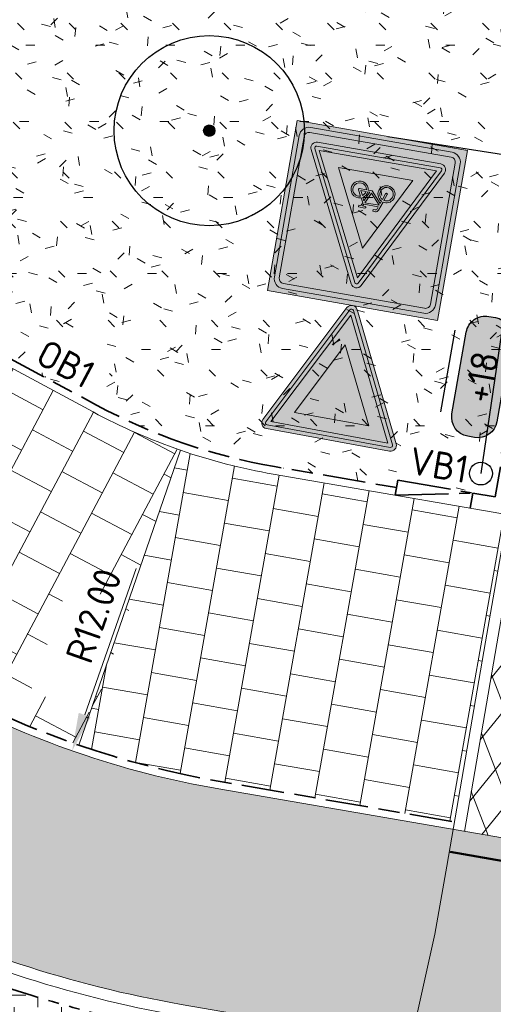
# Model space of a CAD drawing. Header units: metres. Extents: x 198714 to 199133, y 355604 to 356082.
# Tile 30 of 36: x 198752.42 to 198758.64, y 356028.32 to 356041.26. Entities that reach past the tile are written whole.
import ezdxf
from ezdxf.enums import TextEntityAlignment as Align

# ---------------------------------------------------------------- set-up
doc = ezdxf.new("R2010")
doc.units = ezdxf.units.M
for name, pattern in [('VH-OPSLUITBAND_100X200', [16, 8, -2, 4, -2]), ('VH-RWSBAND_110X220', [24, 10, -2, 2, -2, 2, -2, 2, -2]), ('VH-TROTTOIRBAND_180-200', [20, 10, -2, 2, -2, 2, -2])]:
    doc.linetypes.add(name, pattern=pattern)
for name, color, linetype, lineweight in [('N-WE-GR-BODEMBEDEKKER-A', 86, 'Continuous', 5), ('N-WE-GR-BOOM-S', 96, 'Continuous', 25), ('N-WE-GR-GRAS_BERM-A', 86, 'Continuous', 5), ('N-WE-VH-GOOT_TEGEL-G', 170, 'Continuous', 5), ('N-WE-VH-KANTOPSLUITING_OPSLUITBAND_100X200-G', 5, 'VH-OPSLUITBAND_100X200', 35), ('N-WE-VH-KANTOPSLUITING_TEKST-T', 7, 'VH-OPSLUITBAND_100X200', 35), ('N-WE-VH-KANTOPSLUITING_TROTTOIRBAND_180 200-G', 6, 'VH-TROTTOIRBAND_180-200', 35), ('N-WE-VH-KANTOPSLUITING_TROTTOIRBAND_RWS_110 220-G', 6, 'VH-RWSBAND_110X220', 35), ('N-WE-VH-KANTVERHARDING-G', 1, 'Continuous', 5), ('N-WE-VH-VERHARDING_ASFALT_DEKLAAG-A', 251, 'Continuous', 5), ('N-WE-VH-VERHARDING_TEGEL-A', 252, 'Continuous', 5), ('N-WE-VW-MARKERING_DWARS_OVERSTEEK_BLOKSTREEP50-G', 7, 'VW-BLOK50-N', 50), ('X-XX-AL-AANPIJLING-M', 7, 'Continuous', 18), ('X-XX-AL-HOOGTELABEL-S', 7, 'Continuous', 25)]:
    doc.layers.add(name, color=color, linetype=linetype, lineweight=lineweight)
doc.layers.add('N-WE-IE-MEUBILAIR_WEGMEUBILAIR_VERKEERSBORD-S', color=7, linetype='Continuous')
doc.layers.add('X-XX-WIPEOUT', color=7, linetype='Continuous')
doc.layers.add('N-WE-VH-VERHARDING_ASFALT_COATING_ROOD-G', color=7, linetype='Continuous', lineweight=5, true_color=0xffa8a8)
doc.layers.add('N-WE-VH-VERHARDING_ASFALT_DEKLAAG-G_ROOD', color=7, linetype='Continuous', lineweight=5, true_color=0xbf4040)
doc.layers.add('X-XX-HULPLIJNEN', color=4, linetype='Continuous', plot=False)
doc.styles.add('NLCS-ISO', font='NLCS-ISO.ttf')
doc.styles.add('NLCS-ISO-M200-T18', font='NLCS-ISO.ttf', dxfattribs={"height": 0.36})
doc.linetypes.add('VW-BLOK50-N', pattern='A,0,-0.5,[148,NLCS.SHX,S=1,R=0,X=-0.5,Y=0],-0.5', length=1)
doc.dimstyles.new('NLCS-M200-T18-PIJL-A', dxfattribs={"dimtxt": 0.36, "dimasz": 0.27, "dimexe": 0.4, "dimexo": 0.4, "dimgap": 0.14, "dimtad": 1, "dimlfac": -1, "dimzin": 0, "dimdsep": 46, "dimtxsty": 'NLCS-ISO-M200-T18', "dimcen": 0.5, "dimdle": 2, "dimclrd": 256, "dimclre": 256, "dimclrt": 256, "dimazin": 0, "dimtfac": 1, "dimtofl": 0, "dimtmove": 0, "dimatfit": 3, "dimfxl": 1, "dimtfillclr": 256, "dimtolj": 1, "dimtzin": 0, "dimlwd": 18, "dimlwe": 18, "dimarcsym": 0})

# ---------------------------------------------------------------- blocks, each defined once
blk = doc.blocks.new('SVW-VERKEERSTEKEN_BORD_J24F-SO')
at = {"true_color": 0xc8e164}
h = blk.add_hatch(color=53, dxfattribs=at)
h.dxf.hatch_style = 1
h.paths.add_polyline_path([(-3.241273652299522, 3.2406403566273), (3.241273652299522, 3.2406403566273), (3.241273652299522, -3.2406403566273), (-3.241273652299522, -3.2406403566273)])
edge = h.paths.add_edge_path(flags=16)
edge.add_line((-2.686429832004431, 3.067580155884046), (2.697858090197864, 3.067580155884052))
edge.add_arc((2.697858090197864, 2.689580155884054), 0.3779999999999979, -3.979039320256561e-13, 89.99999999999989, ccw=False)
edge.add_line((3.075858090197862, 2.689580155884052), (3.075858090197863, -2.6934102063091))
edge.add_arc((2.697858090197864, -2.693410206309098), 0.3779999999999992, 269.9999999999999, 359.99999999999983, ccw=False)
edge.add_line((2.697858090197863, -3.071410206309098), (-2.686429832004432, -3.071410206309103))
edge.add_arc((-2.686429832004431, -2.693410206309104), 0.3779999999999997, 180, 269.9999999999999, ccw=False)
edge.add_line((-3.064429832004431, -2.693410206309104), (-3.064429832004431, 2.689580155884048))
edge.add_arc((-2.686429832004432, 2.689580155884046), 0.3779999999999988, 89.99999999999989, 179.9999999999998, ccw=False)
h = blk.add_hatch(color=7)
h.dxf.hatch_style = 1
edge = h.paths.add_edge_path()
edge.add_line((-2.686429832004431, 3.067580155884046), (2.697858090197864, 3.067580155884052))
edge.add_arc((2.697858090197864, 2.689580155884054), 0.3779999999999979, -3.979039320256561e-13, 89.99999999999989, ccw=False)
edge.add_line((3.075858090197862, 2.689580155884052), (3.075858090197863, -2.6934102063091))
edge.add_arc((2.697858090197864, -2.693410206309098), 0.3779999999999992, 269.9999999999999, 359.99999999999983, ccw=False)
edge.add_line((2.697858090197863, -3.071410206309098), (-2.686429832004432, -3.071410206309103))
edge.add_arc((-2.686429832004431, -2.693410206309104), 0.3779999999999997, 180, 269.9999999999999, ccw=False)
edge.add_line((-3.064429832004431, -2.693410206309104), (-3.064429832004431, 2.689580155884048))
edge.add_arc((-2.686429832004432, 2.689580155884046), 0.3779999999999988, 89.99999999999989, 179.9999999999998, ccw=False)
edge = h.paths.add_edge_path(flags=16)
edge.add_line((-2.686429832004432, 2.878580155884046), (2.697858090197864, 2.878580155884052))
edge.add_arc((2.697858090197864, 2.689580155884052), 0.1890000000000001, -2.2737367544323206e-13, 90, ccw=False)
edge.add_line((2.886858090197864, 2.689580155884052), (2.886858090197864, -2.6934102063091))
edge.add_arc((2.697858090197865, -2.693410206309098), 0.1889999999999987, 269.9999999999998, 359.9999999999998, ccw=False)
edge.add_line((2.697858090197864, -2.882410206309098), (-2.686429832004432, -2.882410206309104))
edge.add_arc((-2.686429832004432, -2.693410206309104), 0.1889999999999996, 179.9999999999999, 269.9999999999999, ccw=False)
edge.add_line((-2.875429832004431, -2.693410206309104), (-2.875429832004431, 2.689580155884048))
edge.add_arc((-2.686429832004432, 2.689580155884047), 0.1889999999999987, 89.99999999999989, 179.9999999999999, ccw=False)
h = blk.add_hatch(color=53, dxfattribs=at)
h.dxf.hatch_style = 1
edge = h.paths.add_edge_path()
edge.add_line((-2.686429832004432, 2.878580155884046), (2.697858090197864, 2.878580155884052))
edge.add_arc((2.697858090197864, 2.689580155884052), 0.1890000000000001, -2.2737367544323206e-13, 90, ccw=False)
edge.add_line((2.886858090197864, 2.689580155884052), (2.886858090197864, -2.6934102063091))
edge.add_arc((2.697858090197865, -2.693410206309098), 0.1889999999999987, 269.9999999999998, 359.9999999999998, ccw=False)
edge.add_line((2.697858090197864, -2.882410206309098), (-2.686429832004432, -2.882410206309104))
edge.add_arc((-2.686429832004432, -2.693410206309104), 0.1889999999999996, 179.9999999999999, 269.9999999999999, ccw=False)
edge.add_line((-2.875429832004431, -2.693410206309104), (-2.875429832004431, 2.689580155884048))
edge.add_arc((-2.686429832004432, 2.689580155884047), 0.1889999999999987, 89.99999999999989, 179.9999999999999, ccw=False)
h = blk.add_hatch(color=22)
h.dxf.hatch_style = 1
edge = h.paths.add_edge_path()
edge.add_line((2.543700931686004, -2.253906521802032), (0.1931962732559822, 2.447102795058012))
edge.add_arc((-2.359223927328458e-16, 2.350504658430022), 0.2160000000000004, 26.56505117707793, 153.4349488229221)
edge.add_line((-0.1931962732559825, 2.447102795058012), (-2.543700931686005, -2.253906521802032))
edge.add_arc((-2.350504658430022, -2.350504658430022), 0.2160000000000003, 153.4349488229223, 270.0000000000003)
edge.add_line((-2.350504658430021, -2.566504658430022), (2.350504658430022, -2.566504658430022))
edge.add_arc((2.350504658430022, -2.350504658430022), 0.2160000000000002, 270.0000000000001, 386.5650511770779)
edge = h.paths.add_edge_path(flags=16)
edge.add_line((2.414903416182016, -2.318305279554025), (0.06439875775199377, 2.382704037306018))
edge.add_arc((-4.093947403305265e-16, 2.350504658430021), 0.07200000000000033, 26.56505117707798, 153.434948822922)
edge.add_line((-0.06439875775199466, 2.382704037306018), (-2.414903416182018, -2.318305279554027))
edge.add_arc((-2.350504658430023, -2.350504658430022), 0.07199999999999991, 153.4349488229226, 270.0000000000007)
edge.add_line((-2.350504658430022, -2.422504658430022), (2.350504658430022, -2.422504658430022))
edge.add_arc((2.350504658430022, -2.350504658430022), 0.07200000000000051, 270, 386.5650511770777)
h = blk.add_hatch(color=7)
h.dxf.hatch_style = 1
h.paths.add_polyline_path([(2.23400621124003, -2.278504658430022), (-4.096722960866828e-16, 2.189507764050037), (-2.234006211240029, -2.27850465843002)], flags=16)
edge = h.paths.add_edge_path()
edge.add_line((2.414903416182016, -2.318305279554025), (0.06439875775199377, 2.382704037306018))
edge.add_arc((-4.093947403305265e-16, 2.350504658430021), 0.07200000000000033, 26.56505117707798, 153.434948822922)
edge.add_line((-0.06439875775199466, 2.382704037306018), (-2.414903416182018, -2.318305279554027))
edge.add_arc((-2.350504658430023, -2.350504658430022), 0.07199999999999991, 153.4349488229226, 270.0000000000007)
edge.add_line((-2.350504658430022, -2.422504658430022), (2.350504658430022, -2.422504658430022))
edge.add_arc((2.350504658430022, -2.350504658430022), 0.07200000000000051, 270, 386.5650511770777)
h = blk.add_hatch(color=22)
h.dxf.hatch_style = 1
h.paths.add_polyline_path([(1.418517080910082, -1.774504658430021), (-4.096722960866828e-16, 1.062529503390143), (-1.418517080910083, -1.774504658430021)], flags=16)
h.paths.add_polyline_path([(2.23400621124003, -2.278504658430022), (-4.096722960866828e-16, 2.189507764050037), (-2.234006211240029, -2.27850465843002)])
h = blk.add_hatch(color=7)
h.dxf.hatch_style = 1
h.paths.add_polyline_path([(1.418517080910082, -1.774504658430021), (-4.096722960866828e-16, 1.062529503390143), (-1.418517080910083, -1.774504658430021)])
h = blk.add_hatch(color=250)
h.dxf.hatch_style = 1
h.paths.add_polyline_path([(0.2893771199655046, -0.6226441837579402), (0.3419130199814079, -0.5056191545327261), (0.4207265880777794, -0.5056191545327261), (0.4207265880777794, -0.4387393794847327), (0.1747427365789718, -0.4387393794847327, 1), (0.1747427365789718, -0.5056191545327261), (0.2702713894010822, -0.5056191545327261), (0.2392124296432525, -0.5724989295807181), (-0.3148731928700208, -0.5724989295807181), (-0.2766390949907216, -0.4706356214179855, -0.3458606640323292), (-0.2241161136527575, -0.4387393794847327), (-0.1405212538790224, -0.4387393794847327), (-0.1405212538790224, -0.3718790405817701), (-0.2360354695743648, -0.3719785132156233, 0.3343475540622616), (-0.3435317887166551, -0.4530832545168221), (-0.4581661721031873, -0.7802713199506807, 0.7942654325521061), (-0.7382695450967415, -1.340652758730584, 0.4733002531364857), (-0.252781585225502, -1.246140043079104, 0.427470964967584), (-0.3960774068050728, -0.804158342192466), (-0.3626375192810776, -0.7062390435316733), (0.0170961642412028, -1.126584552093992), (0.1699614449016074, -1.126584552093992, 0.5293484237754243), (0.6427014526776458, -1.37505239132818, 0.4761740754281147), (0.737170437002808, -0.8895933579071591, 0.3180092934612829), (0.37773383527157, -0.7945957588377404)])
h.paths.add_polyline_path([(-0.3339789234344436, -0.6369686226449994), (0.208172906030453, -0.6369686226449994), (0.02665874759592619, -1.038208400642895)], flags=16)
h.paths.add_polyline_path([(-0.4199547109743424, -0.8686474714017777, -0.5422541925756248), (-0.3735199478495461, -1.288651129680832, -0.6326380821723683), (-0.7877546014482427, -1.093134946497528, -0.479902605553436), (-0.4820531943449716, -0.8471510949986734), (-0.5656480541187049, -1.083591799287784, 1.053204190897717), (-0.5011589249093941, -1.102697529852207)], flags=16)
h.paths.add_polyline_path([(0.2535563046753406, -0.6990671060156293), (0.3180259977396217, -0.8232640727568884, 0.2341669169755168), (0.1699614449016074, -1.059704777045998), (0.08875723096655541, -1.059704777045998)], flags=16)
h.paths.add_polyline_path([(0.3490849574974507, -0.8853625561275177), (0.4398323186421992, -1.059704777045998), (0.2392124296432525, -1.059704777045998, -0.2160576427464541)], flags=16)
h.paths.add_polyline_path([(0.2392124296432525, -1.126584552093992), (0.4947588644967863, -1.126584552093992, 0.566150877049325), (0.5234271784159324, -1.078810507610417), (0.4087927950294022, -0.8543035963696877, -0.5642606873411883), (0.7401636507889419, -1.131753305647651, -0.3964878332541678), (0.4663159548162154, -1.345223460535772, -0.3501344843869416)], flags=16)
at = {"color": 251, "lineweight": 0}
blk.add_lwpolyline([(-3.241273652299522, 3.2406403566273), (3.241273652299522, 3.2406403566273), (3.241273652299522, -3.2406403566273), (-3.241273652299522, -3.2406403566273)], close=True, dxfattribs=at)
at = {"color": 7, "lineweight": 0}
for points in [[(-2.686429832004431, 3.067580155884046), (2.697858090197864, 3.067580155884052, -0.4142135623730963), (3.075858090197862, 2.689580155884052), (3.075858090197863, -2.693410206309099, -0.4142135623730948), (2.697858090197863, -3.071410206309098), (-2.686429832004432, -3.071410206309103, -0.4142135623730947), (-3.064429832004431, -2.693410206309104), (-3.064429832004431, 2.689580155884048, -0.4142135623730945)], [(-2.686429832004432, 2.878580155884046), (2.697858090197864, 2.878580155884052, -0.4142135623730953), (2.886858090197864, 2.689580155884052), (2.886858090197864, -2.693410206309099, -0.4142135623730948), (2.697858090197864, -2.882410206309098), (-2.686429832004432, -2.882410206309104, -0.4142135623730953), (-2.875429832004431, -2.693410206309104), (-2.875429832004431, 2.689580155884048, -0.4142135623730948)], [(2.414903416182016, -2.318305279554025), (0.06439875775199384, 2.382704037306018, 0.6180339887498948), (-0.06439875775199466, 2.382704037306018), (-2.414903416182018, -2.318305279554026, 0.5575365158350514), (-2.350504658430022, -2.422504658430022), (2.350504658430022, -2.422504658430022, 0.5575365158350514)]]:
    blk.add_lwpolyline(points, format="xyb", close=True, dxfattribs=at)
at = {"color": 22, "lineweight": 0}
blk.add_lwpolyline([(2.543700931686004, -2.253906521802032), (0.193196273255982, 2.447102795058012, 0.6180339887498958), (-0.1931962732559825, 2.447102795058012), (-2.543700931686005, -2.253906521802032, 0.5575365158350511), (-2.350504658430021, -2.566504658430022), (2.350504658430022, -2.566504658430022, 0.5575365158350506)], format="xyb", close=True, dxfattribs=at)
at = {"color": 7, "lineweight": 0}
for points in [[(2.23400621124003, -2.278504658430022), (-4.096722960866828e-16, 2.189507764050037), (-2.234006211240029, -2.27850465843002)], [(1.418517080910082, -1.774504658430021), (-4.096722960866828e-16, 1.062529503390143), (-1.418517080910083, -1.774504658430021)]]:
    blk.add_lwpolyline(points, close=True, dxfattribs=at)
at = {"color": 250, "lineweight": 0}
for points in [[(0.2893771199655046, -0.6226441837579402), (0.3419130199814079, -0.5056191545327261), (0.4207265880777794, -0.5056191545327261), (0.4207265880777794, -0.4387393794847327), (0.1747427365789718, -0.4387393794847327, 0.9999999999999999), (0.1747427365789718, -0.5056191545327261), (0.2702713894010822, -0.5056191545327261), (0.2392124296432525, -0.5724989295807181), (-0.3148731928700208, -0.5724989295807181), (-0.2766390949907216, -0.4706356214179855, -0.3458606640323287), (-0.2241161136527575, -0.4387393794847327), (-0.1405212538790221, -0.4387393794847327), (-0.1405212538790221, -0.3718790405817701), (-0.2360354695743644, -0.3719785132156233, 0.3343475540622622), (-0.3435317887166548, -0.4530832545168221), (-0.4581661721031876, -0.7802713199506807, 0.7942654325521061), (-0.7382695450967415, -1.340652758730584, 0.4733002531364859), (-0.252781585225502, -1.246140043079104, 0.4274709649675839), (-0.3960774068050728, -0.804158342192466), (-0.3626375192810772, -0.7062390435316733), (0.0170961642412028, -1.126584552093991), (0.1699614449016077, -1.126584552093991, 0.5293484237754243), (0.6427014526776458, -1.37505239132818, 0.4761740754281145), (0.7371704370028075, -0.8895933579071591, 0.3180092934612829), (0.3777338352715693, -0.7945957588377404)], [(0.2535563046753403, -0.6990671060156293), (0.08875723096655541, -1.059704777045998), (0.1699614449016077, -1.059704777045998, -0.2341669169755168), (0.3180259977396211, -0.8232640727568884)], [(-0.4199547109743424, -0.8686474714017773, -0.5422541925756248), (-0.3735199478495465, -1.288651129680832, -0.6326380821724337), (-0.7877546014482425, -1.09313494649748, -0.479902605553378), (-0.4820531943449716, -0.8471510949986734), (-0.5656480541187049, -1.083591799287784, 1.053204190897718), (-0.5011589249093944, -1.102697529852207)], [(0.4087927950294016, -0.8543035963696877, -0.5642606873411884), (0.7401636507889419, -1.131753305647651, -0.3964878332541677), (0.4663159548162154, -1.345223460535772, -0.3501344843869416), (0.2392124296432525, -1.126584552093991), (0.4947588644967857, -1.126584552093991, 0.5661508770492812), (0.5234271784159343, -1.078810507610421)], [(0.4398323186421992, -1.059704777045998), (0.3490849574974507, -0.8853625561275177, 0.2160576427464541), (0.2392124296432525, -1.059704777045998)]]:
    blk.add_lwpolyline(points, format="xyb", close=True, dxfattribs=at)
blk.add_lwpolyline([(0.2081729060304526, -0.6369686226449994), (-0.3339789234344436, -0.6369686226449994), (0.02665874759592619, -1.038208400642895)], close=True, dxfattribs=at)
blk = doc.blocks.new('SVW-VERKEERSTEKEN_BORD_B06-SO')
h = blk.add_hatch(color=22)
h.dxf.hatch_style = 1
h.paths.add_polyline_path([(-2.350504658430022, 2.566504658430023, 0.5575365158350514), (-2.543700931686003, 2.253906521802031), (-0.193196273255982, -2.447102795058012, 0.6180339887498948), (0.1931962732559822, -2.447102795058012), (2.543700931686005, 2.25390652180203, 0.5575365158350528), (2.350504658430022, 2.566504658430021)])
h.paths.add_polyline_path([(2.350504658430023, 2.422504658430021, -0.5575365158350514), (2.414903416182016, 2.318305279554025), (0.06439875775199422, -2.382704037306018, -0.6180339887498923), (-0.06439875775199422, -2.382704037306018), (-2.414903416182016, 2.318305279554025, -0.5575365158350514), (-2.350504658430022, 2.422504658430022)], flags=16)
h.paths.add_polyline_path([(2.234006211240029, 2.27850465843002), (2.220446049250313e-16, -2.189507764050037), (-2.234006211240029, 2.278504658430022)], flags=0)
h.paths.add_polyline_path([(-1.418517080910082, 1.774504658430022), (1.418517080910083, 1.774504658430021), (2.220446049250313e-16, -1.062529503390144)], flags=0)
h = blk.add_hatch(color=7)
h.dxf.hatch_style = 1
h.paths.add_polyline_path([(-2.350504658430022, 2.422504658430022, 0.5575365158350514), (-2.414903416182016, 2.318305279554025), (-0.064398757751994, -2.382704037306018, 0.6180339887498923), (0.06439875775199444, -2.382704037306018), (2.414903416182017, 2.318305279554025, 0.5575365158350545), (2.350504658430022, 2.422504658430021)])
h.paths.add_polyline_path([(2.23400621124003, 2.27850465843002), (2.220446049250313e-16, -2.189507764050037), (-2.234006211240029, 2.278504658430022)], flags=16)
h.paths.add_polyline_path([(-1.418517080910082, 1.774504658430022), (1.418517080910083, 1.774504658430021), (-4.440892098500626e-16, -1.062529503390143)], flags=0)
h = blk.add_hatch(color=22)
h.dxf.hatch_style = 1
h.paths.add_polyline_path([(-2.234006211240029, 2.278504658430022), (-5.551115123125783e-17, -2.189507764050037), (2.23400621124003, 2.27850465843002)])
h.paths.add_polyline_path([(1.418517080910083, 1.774504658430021), (3.33066907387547e-16, -1.062529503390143), (-1.418517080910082, 1.774504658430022)], flags=16)
h = blk.add_hatch(color=7)
h.dxf.hatch_style = 1
h.paths.add_polyline_path([(-1.418517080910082, 1.774504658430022), (2.220446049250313e-16, -1.062529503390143), (1.418517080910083, 1.774504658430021)])
at = {"color": 22, "lineweight": 0}
blk.add_lwpolyline([(-2.543700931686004, 2.253906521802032), (-0.1931962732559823, -2.447102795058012, 0.6180339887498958), (0.1931962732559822, -2.447102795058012), (2.543700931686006, 2.253906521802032, 0.5575365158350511), (2.350504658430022, 2.566504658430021), (-2.350504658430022, 2.566504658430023, 0.5575365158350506)], format="xyb", close=True, dxfattribs=at)
at = {"color": 7, "lineweight": 0}
blk.add_lwpolyline([(-2.414903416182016, 2.318305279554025), (-0.06439875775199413, -2.382704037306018, 0.6180339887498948), (0.06439875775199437, -2.382704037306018), (2.414903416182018, 2.318305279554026, 0.5575365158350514), (2.350504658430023, 2.422504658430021), (-2.350504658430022, 2.422504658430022, 0.5575365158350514)], format="xyb", close=True, dxfattribs=at)
for points in [[(-2.234006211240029, 2.278504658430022), (1.415349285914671e-16, -2.189507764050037), (2.23400621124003, 2.27850465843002)], [(-1.418517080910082, 1.774504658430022), (2.795499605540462e-16, -1.062529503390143), (1.418517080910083, 1.774504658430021)]]:
    blk.add_lwpolyline(points, close=True, dxfattribs=at)
blk = doc.blocks.new('TEKST VB')
at = {"layer": 'N-WE-VH-KANTOPSLUITING_TEKST-T', "style": 'NLCS-ISO'}
blk.add_attdef('TEKST_VERLOOPBANDEN', text='', height=0.36, rotation=0.340705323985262, dxfattribs=at).set_placement((0, 0), align=Align.BOTTOM_CENTER)
blk = doc.blocks.new('*D98')
at = {"layer": 'Defpoints', "color": 0, "ltscale": 0.2, "transparency": 16777216}
for p in [(198757.0776090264, 356042.9751956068), (198753.107256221, 356031.6510489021)]:
    blk.add_point(p, dxfattribs=at)
at = {"layer": 'X-XX-AL-AANPIJLING-M', "lineweight": 18, "ltscale": 0.2, "transparency": 16777216}
blk.add_line((198753.9476475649, 356034.047993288), (198753.2726875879, 356032.1228883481), dxfattribs=at)
at = {"layer": 'X-XX-AL-AANPIJLING-M', "ltscale": 0.2, "transparency": 16777216}
blk.add_solid([(198753.1940476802, 356032.1504602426), (198753.3513274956, 356032.0953164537), (198753.107256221, 356031.6510489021)], dxfattribs=at)
at = {"layer": 'X-XX-AL-AANPIJLING-M', "ltscale": 0.2, "transparency": 16777216, "insert": (198753.3909060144, 356033.4272366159), "char_height": 0.36, "attachment_point": 5, "rotation": 70.67885172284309, "style": 'NLCS-ISO-M200-T18'}
blk.add_mtext('\\A1;R12.00', dxfattribs=at)
blk = doc.blocks.new('TEKST TB')
at = {"style": 'NLCS-ISO'}
blk.add_attdef('TEKST_TROTTOIRBANDEN', text='', height=0.36, rotation=0.340705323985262, dxfattribs=at).set_placement((0, 0), align=Align.BOTTOM_CENTER)
blk = doc.blocks.new('SAL-HOOGTE-WEGPEIL-200-SO')
at = {"layer": 'X-XX-WIPEOUT', "true_color": 0xffffff}
h = blk.add_hatch(color=7, dxfattribs=at)
h.dxf.hatch_style = 1
h.paths.add_polyline_path([(0.5450000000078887, 0.3024999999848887), (-0.5450000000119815, 0.3024999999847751, 0.4142135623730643), (-0.8000000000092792, 0.0474999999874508), (-0.8000000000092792, -0.04250000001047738, 0.4142135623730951), (-0.5450000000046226, -0.297500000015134), (0.544999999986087, -0.297500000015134, 0.4142135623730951), (0.7999999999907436, -0.04250000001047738), (0.7999999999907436, 0.04750000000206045, 0.4142135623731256)])
blk.add_lwpolyline([(-0.8000000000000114, 0.04749999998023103, -0.414213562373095), (-0.5450000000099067, 0.3024999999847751), (0.5450000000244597, 0.3024999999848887, -0.414213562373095), (0.8000000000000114, 0.04749999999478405), (0.8000000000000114, -0.04250000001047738, -0.414213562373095), (0.5449999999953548, -0.297500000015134), (-0.5449999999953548, -0.297500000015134, -0.414213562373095), (-0.8000000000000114, -0.04250000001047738), (-0.8000000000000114, 0.04749999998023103)], format="xyb")
at = {"layer": 'X-XX-HULPLIJNEN'}
for p, q in [((-0.5450000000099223, 0.4524999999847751), (0.545000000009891, 0.4524999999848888)), ((0.5449999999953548, -0.447500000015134), (-0.5449999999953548, -0.447500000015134))]:
    blk.add_line(p, q, dxfattribs=at)
at = {"style": 'NLCS-ISO'}
blk.add_attdef('HOOGTE', text='', height=0.36, dxfattribs=at).set_placement((0, 0.002499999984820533), align=Align.MIDDLE_CENTER)
blk = doc.blocks.new('BOOM_NIEUW')
at = {"layer": 'N-WE-GR-BOOM-S', "ltscale": 0.1}
h = blk.add_hatch(color=256, dxfattribs=at)
edge = h.paths.add_edge_path()
edge.add_arc((0, 0), 0.15, 0, 360)
at = {"layer": 'N-WE-GR-BOOM-S'}
for centre, radius in [((-7.361222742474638e-12, 5.115907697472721e-12), 2.5), ((0, 0), 0.04499999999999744)]:
    blk.add_circle(centre, radius, dxfattribs=at)
at = {"layer": 'N-WE-GR-BOOM-S', "ltscale": 0.1}
blk.add_circle((0, 0), 0.15, dxfattribs=at)

msp = doc.modelspace()

# ---------------------------------------------------------------- hatches: boundary and pattern name
at = {"layer": 'N-WE-GR-BODEMBEDEKKER-A'}
h = msp.add_hatch(dxfattribs=at)
h.set_pattern_fill('AVH-GRAS_GESTABILISEERD', color=256, scale=5, pattern_type=2)
h.set_pattern_definition([(0, (0, 0), (0.3125, 0.3125), [0.3125, -0.3125]), (90, (0.15625, 0.15625), (-0.3124999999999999, 0.3125), [0.3125, -0.3125])])
h.paths.add_polyline_path([(198756.5899702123, 356025.4222802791), (198756.5150994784, 356025.4469770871), (198756.5855822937, 356025.6606524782), (198756.3481651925, 356025.7389667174), (198756.4913797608, 356026.7910157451, -0.3751186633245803), (198756.448124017, 356026.8405588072, -1), (198756.548124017, 356026.8405588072, -0.4544199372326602), (198756.4913797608, 356026.7910157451), (198756.3481651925, 356025.7389667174), (198756.5855822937, 356025.6606524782), (198756.656065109, 356025.8743278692), (198756.7320385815, 356025.8492673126), (198757.1733590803, 356027.1871725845, 0.4581084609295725), (198756.9551296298, 356027.550795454), (198754.4946043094, 356027.975976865, -0.06284975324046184), (198750.8431168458, 356029.0909544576), (198750.092, 356028.302), (198749.444, 356027.197), (198749.071, 356026.07), (198748.414, 356023.493), (198747.939, 356022.335), (198747.325, 356021.177), (198746.47, 356020.208), (198745.402, 356019.784), (198744.03, 356019.865), (198742.4012640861, 356020.2600325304), (198741.4744157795, 356014.9460773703, 0.4426395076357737), (198741.7295094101, 356014.6193259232), (198742.9867504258, 356014.5254813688), (198744.7787288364, 356014.6306605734), (198746.6968536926, 356015.0345280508), (198748.5235569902, 356015.7486834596), (198749.4860432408, 356016.2778552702), (198750.4029770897, 356016.8992890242), (198751.2570788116, 356017.6041683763), (198752.0390489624, 356018.3822090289), (198753.4723265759, 356020.0803206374), (198754.7683231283, 356021.8849983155), (198755.7781066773, 356023.6098391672)])
h.paths.add_polyline_path([(198752.4938796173, 356021.4395778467), (198753.7352613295, 356020.576377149), (198754.2285188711, 356021.2857381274), (198752.9871371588, 356022.1489388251)], flags=24)
h.paths.add_polyline_path([(198746.5556793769, 356016.7263614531), (198746.8971431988, 356015.253423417), (198747.7388220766, 356015.4485456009), (198747.3973582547, 356016.921483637)], flags=24)
at = {"layer": 'N-WE-GR-GRAS_BERM-A'}
h = msp.add_hatch(dxfattribs=at)
h.set_pattern_fill('AGR-GRAS_01', color=256, scale=0.04, pattern_type=2)
h.set_pattern_definition([(0, (198747.3371885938, 356033.9238519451), (1, 1), [0.12, -0.8]), (45, (198747.7371885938, 356034.1238519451), (-0.1131370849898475, 1.866761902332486), [0.12, -0.8]), (29.99999999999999, (198747.4171885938, 356034.0438519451), (0.2274613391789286, 1.286025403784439), [0.12, -0.8]), (15, (198747.6571885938, 356034.4038519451), (0.3856270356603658, 0.7244941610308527), [0.12, -0.8]), (135, (198747.4971885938, 356035.9238519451), (-0.02828427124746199, -0.6505382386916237), [0.12, -0.8]), (150, (198748.5371885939, 356034.3238519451), (0.2156921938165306, -0.5864101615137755), [0.12, -0.8]), (165, (198747.5771885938, 356033.9638519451), (0.1434520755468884, -0.7010146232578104), [0.12, -0.8]), (85, (198747.7371885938, 356034.3238519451), (-0.872677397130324, 1.040016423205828), [0.12, -0.8]), (99.99999999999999, (198747.3371885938, 356033.9238519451), (-1.112117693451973, 0.7787131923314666), [0.12, -0.7999999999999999])])
edge = h.paths.add_edge_path()
edge.add_line((198760.642950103, 356046.3402248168), (198760.6562404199, 356046.4167149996))
edge.add_line((198760.6562404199, 356046.4167149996), (198750.6764469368, 356048.0711820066))
edge.add_line((198750.6764469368, 356048.0711820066), (198750.0796254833, 356046.6576040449))
edge.add_line((198750.0796254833, 356046.6576040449), (198747.3371885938, 356040.1621130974))
edge.add_line((198747.3371885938, 356040.1621130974), (198750.100953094, 356038.9952344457))
edge.add_line((198750.100953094, 356038.9952344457), (198749.7533852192, 356038.1720162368))
edge.add_line((198749.7533852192, 356038.1720162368), (198753.4294351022, 356036.1942792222))
edge.add_arc((198757.07763021, 356042.9752569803), 7.700064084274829, 241.7195579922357, 260.1959708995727)
edge.add_line((198755.7664725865, 356035.3876451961), (198757.3705429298, 356035.1104601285))
edge.add_line((198757.3705429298, 356035.1104601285), (198757.3875706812, 356035.2089997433))
edge.add_line((198757.3875706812, 356035.2089997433), (198758.3729668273, 356035.0387222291))
edge.add_line((198758.3729668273, 356035.0387222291), (198758.6660347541, 356034.9880797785))
edge.add_line((198758.6660347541, 356034.9880797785), (198759.005251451, 356036.9137620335))
edge.add_line((198759.005251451, 356036.9137620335), (198759.6449541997, 356040.5942483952))
edge.add_line((198759.6449541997, 356040.5942483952), (198760.642950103, 356046.3402248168))
h.paths.add_polyline_path([(198757.360408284, 356035.255707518), (198758.3191805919, 356035.0958961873), (198758.4079646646, 356035.6285474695), (198757.4491923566, 356035.7883588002)], flags=16)
h.paths.add_polyline_path([(198759.3882922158, 356039.4056074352), (198759.539361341, 356040.3293358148), (198759.006441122, 356040.4164910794), (198758.8553719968, 356039.4927626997)], flags=16)
h.paths.add_polyline_path([(198750.4788989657, 356046.0633827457), (198750.8378311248, 356046.9278269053), (198750.3391133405, 356047.134903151), (198749.9801811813, 356046.2704589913)], flags=16)
h.paths.add_polyline_path([(198752.5954448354, 356036.7181278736), (198753.4223449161, 356036.2795708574), (198753.6753585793, 356036.7566285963), (198752.8484584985, 356037.1951856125)], flags=16)
at = {"layer": 'N-WE-VH-VERHARDING_ASFALT_COATING_ROOD-G'}
msp.add_hatch(color=256, dxfattribs=at).paths.add_polyline_path([(198767.6474929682, 356028.9713283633), (198758.1140324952, 356030.6182571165), (198758.030004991, 356030.1348097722), (198757.8743768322, 356029.2394146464), (198757.5235596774, 356027.6758305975), (198761.6356833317, 356026.9652512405), (198763.1205861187, 356026.7086584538), (198767.3325807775, 356025.9808212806), (198767.462647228, 356027.590460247), (198767.5815792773, 356028.4748447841)])
at = {"layer": 'N-WE-VH-VERHARDING_ASFALT_DEKLAAG-A', "lineweight": 9}
h = msp.add_hatch(dxfattribs=at)
h.set_pattern_fill('AVH-ASFALT', color=256, scale=0.4, angle=351, pattern_type=2)
h.set_pattern_definition([(50.99999999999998, (198756.9607268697, 356023.5761009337), (-0.3108583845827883, 0.2517281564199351), []), (111, (198756.9607268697, 356023.5761009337), (-0.3734321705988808, -0.1433471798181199), [])])
h.paths.add_polyline_path([(198762.7878830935, 356036.7585842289), (198759.4356401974, 356037.3460834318), (198759.3500358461, 356036.853564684), (198759.0177333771, 356034.9502797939), (198762.3753542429, 356034.3618380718)])
h.paths.add_polyline_path([(198762.3753542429, 356034.3618380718), (198759.0177333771, 356034.9502797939), (198758.6870312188, 356033.0561607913), (198758.2613672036, 356030.5927975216), (198761.6242555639, 356030.0116868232), (198762.2211777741, 356033.466090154)])
h.paths.add_polyline_path([(198768.6424188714, 356035.732544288), (198765.3049262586, 356036.3174584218), (198764.889791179, 356033.9211690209), (198768.2356299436, 356033.3347921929)])
h.paths.add_polyline_path([(198768.2356299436, 356033.3347921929), (198764.889791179, 356033.9211690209), (198764.7350809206, 356033.0281330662), (198764.1456923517, 356029.5759798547), (198767.5002333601, 356028.9963115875), (198767.5026788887, 356029.0145297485)])
edge = h.paths.add_edge_path()
edge.add_arc((198763.0303390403, 356026.1863984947), 0.5300000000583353, -9.688710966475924, 29.913428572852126, ccw=False)
edge.add_line((198763.5527794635, 356026.0972020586), (198763.2392951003, 356024.261064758))
edge.add_line((198763.2392951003, 356024.261064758), (198767.1476665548, 356023.5761009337))
edge.add_line((198767.1476665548, 356023.5761009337), (198767.1439927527, 356023.6398039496))
edge.add_line((198767.1439927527, 356023.6398039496), (198767.1470002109, 356025.4332515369))
edge.add_arc((198767.8054868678, 356025.3875793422), 0.6600686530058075, 137.0861157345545, 176.0323572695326, ccw=False)
edge.add_line((198767.3220671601, 356025.8370190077), (198763.4897323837, 356026.4507046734))
edge = h.paths.add_edge_path()
edge.add_arc((198756.9549619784, 356027.2426776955), 0.5948583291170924, -19.110028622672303, 26.704258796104, ccw=False)
edge.add_line((198757.517038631, 356027.0479310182), (198756.9607268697, 356025.3614187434))
edge.add_line((198756.9607268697, 356025.3614187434), (198760.7072243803, 356024.7048242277))
edge.add_line((198760.7072243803, 356024.7048242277), (198761.0231762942, 356026.5332383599))
edge.add_arc((198761.5454362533, 356026.4429912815), 0.5299999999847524, 129.6982438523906, 170.1960457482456, ccw=False)
edge.add_line((198761.2069018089, 356026.8507834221), (198757.4863715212, 356027.5099983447))
edge = h.paths.add_edge_path()
edge.add_line((198757.5235596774, 356027.6758305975), (198757.4863715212, 356027.5099983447))
edge.add_line((198757.4863715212, 356027.5099983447), (198761.2069018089, 356026.8507834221))
edge.add_arc((198761.5454362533, 356026.4429912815), 0.5299999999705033, 80.19604574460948, 129.6982438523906, ccw=False)
edge.add_line((198761.6356833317, 356026.9652512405), (198757.5235596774, 356027.6758305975))
edge = h.paths.add_edge_path()
edge.add_arc((198763.0303390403, 356026.1863984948), 0.530000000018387, 29.913428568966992, 80.19604574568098, ccw=False)
edge.add_line((198763.4897323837, 356026.4507046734), (198767.3220671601, 356025.8370190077))
edge.add_line((198767.3220671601, 356025.8370190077), (198767.3325807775, 356025.9808212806))
edge.add_line((198767.3325807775, 356025.9808212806), (198763.1205861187, 356026.7086584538))
at = {"layer": 'N-WE-VH-VERHARDING_ASFALT_DEKLAAG-G_ROOD'}
h = msp.add_hatch(color=256, dxfattribs=at)
h.dxf.hatch_style = 1
edge = h.paths.add_edge_path()
edge.add_line((198749.9875, 356046.6965), (198752.2642033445, 356052.0888960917))
edge.add_line((198752.2642033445, 356052.0888960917), (198749.4662034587, 356053.2694098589))
edge.add_line((198749.4662034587, 356053.2694098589), (198745.2124153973, 356043.187275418))
edge.add_arc((198739.6843065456, 356045.5196588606), 5.999999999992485, 241.71948043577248, 337.1244649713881, ccw=False)
edge.add_line((198736.8415736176, 356040.2358279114), (198729.7762204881, 356044.0370305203))
edge.add_arc((198722.6693881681, 356030.8274531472), 14.99999999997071, 61.71948043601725, 87.23710526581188)
edge.add_line((198723.3924320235, 356045.8100165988), (198721.3572498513, 356045.9082324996))
edge.add_line((198721.3572498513, 356045.9082324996), (198721.2068911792, 356042.7723979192))
edge.add_line((198721.2068911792, 356042.7723979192), (198723.5242979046, 356042.6617514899))
edge.add_arc((198722.9520003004, 356030.6754061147), 12.00000000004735, 61.719480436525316, 87.2664433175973, ccw=False)
edge.add_line((198728.6374661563, 356041.2430680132), (198735.0296048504, 356037.8040588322))
edge.add_line((198735.0296048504, 356037.8040588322), (198736.7211800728, 356036.8939811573))
edge.add_line((198736.7211800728, 356036.8939811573), (198740.2302145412, 356035.0060994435))
edge.add_arc((198739.2826368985, 356033.2448224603), 2.000000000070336, -9.805780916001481, 61.71948043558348, ccw=False)
edge.add_line((198741.2534183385, 356032.9042046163), (198740.1401412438, 356026.4628925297))
edge.add_line((198740.1401412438, 356026.4628925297), (198743.0183859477, 356025.9654342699))
edge.add_arc((198748.0906564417, 356025.0826266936), 5.148521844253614, 63.32462468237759, 170.1268079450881, ccw=False)
edge.add_arc((198757.0786430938, 356042.9771377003), 14.87639837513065, 243.3328179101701, 260.2265921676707)
edge.add_line((198754.5533427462, 356028.3166436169), (198757.014843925, 356027.8912779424))
edge.add_arc((198756.8997541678, 356027.2515480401), 0.6500000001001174, 24.836074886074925, 79.80137246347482, ccw=False)
edge.add_line((198757.4896377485, 356027.5245633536), (198757.875, 356029.243))
edge.add_line((198757.875, 356029.243), (198758.0300300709, 356030.1349549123))
edge.add_line((198758.0300300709, 356030.1349549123), (198758.1135578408, 356030.6183391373))
edge.add_line((198758.1135578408, 356030.6183391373), (198755.0342789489, 356031.1504418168))
edge.add_arc((198757.0776090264, 356042.9751956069), 12.00000000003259, 241.7194804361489, 260.1960457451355, ccw=False)
edge.add_line((198751.3921431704, 356032.4075337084), (198746.9342205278, 356034.8059229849))
edge.add_arc((198747.8817981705, 356036.5671999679), 1.999999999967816, 157.1102249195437, 241.7194804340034, ccw=False)
edge.add_line((198746.0392885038, 356037.345119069), (198749.9875, 356046.6965))
at = {"layer": 'N-WE-VH-VERHARDING_TEGEL-A'}
h = msp.add_hatch(dxfattribs=at)
h.set_pattern_fill('AVH-TEGEL_300X300_HALFST', color=256, scale=2, angle=332.0000000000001, pattern_type=2)
h.set_pattern_definition([(332.0000000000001, (0, 0), (0.6706100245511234, -0.01679865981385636), [0.6, -0.6]), (62.00000000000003, (0, 0), (-0.5297685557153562, 0.2816829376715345), [])])
edge = h.paths.add_edge_path()
edge.add_arc((198757.0776296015, 356042.9752552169), 7.800062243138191, 241.7195457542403, 250.9575540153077, ccw=False)
edge.add_line((198753.3820551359, 356036.1062159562), (198749.6258613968, 356038.1270708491))
edge.add_line((198749.6258613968, 356038.1270708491), (198749.9699316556, 356038.9420049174))
edge.add_line((198749.9699316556, 356038.9420049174), (198747.2982926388, 356040.0699876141))
edge.add_line((198747.2982926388, 356040.0699876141), (198746.1314139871, 356037.306223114))
edge.add_arc((198747.8817981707, 356036.567199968), 1.900000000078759, 157.1102249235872, 241.7194804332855)
edge.add_line((198746.98159941, 356034.893986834), (198751.4395218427, 356032.4955976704))
edge.add_arc((198757.0776095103, 356042.975197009), 11.90000146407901, 241.7194804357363, 250.957626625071)
edge.add_line((198753.1950278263, 356031.726392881), (198754.5327147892, 356035.6020347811))
h.paths.add_polyline_path([(198753.3792599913, 356032.1427459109), (198753.8795244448, 356033.5695883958), (198753.064185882, 356033.8554537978), (198752.5639214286, 356032.428611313)], flags=17)
h.paths.add_polyline_path([(198750.6155893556, 356034.0607915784), (198751.1102248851, 356034.9801781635), (198750.3493532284, 356035.3895317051), (198749.8547176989, 356034.47014512)], flags=16)
h = msp.add_hatch(dxfattribs=at)
h.set_pattern_fill('AVH-TEGEL_300X300_HALFST', color=256, scale=2, angle=349.9999999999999, pattern_type=2)
h.set_pattern_definition([(349.9999999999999, (198753.1950278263, 356030.7168788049), (0.6429791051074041, 0.1912534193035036), [0.6, -0.6]), (79.99999999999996, (198753.1950278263, 356030.7168788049), (-0.5908846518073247, 0.1041889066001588), [])])
edge = h.paths.add_edge_path()
edge.add_line((198758.8332491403, 356034.7562209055), (198755.749444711, 356035.2891056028))
edge.add_arc((198757.0776295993, 356042.9752552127), 7.800062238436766, 250.9575540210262, 260.1959731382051, ccw=False)
edge.add_line((198754.5327147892, 356035.6020347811), (198753.1950278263, 356031.726392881))
edge.add_arc((198757.0776095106, 356042.9751970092), 11.90000146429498, 250.9576266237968, 260.1960457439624)
edge.add_line((198755.0513069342, 356031.2489813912), (198758.1305852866, 356030.7168788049))
edge.add_line((198758.1305852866, 356030.7168788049), (198758.5392439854, 356033.0818308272))
edge.add_line((198758.5392439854, 356033.0818308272), (198758.8332491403, 356034.7562209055))

# ---------------------------------------------------------------- linework, layer by layer
at = {"layer": 'N-WE-IE-MEUBILAIR_WEGMEUBILAIR_VERKEERSBORD-S', "flags": 128}
msp.add_lwpolyline([(198757.2553278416, 356039.727209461), (198759.0847714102, 356039.4418127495), (198758.4789119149, 356035.2956623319)], dxfattribs=at)
at = {"layer": 'N-WE-IE-MEUBILAIR_WEGMEUBILAIR_VERKEERSBORD-S'}
msp.add_circle((198758.4789119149, 356035.2956623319), 0.15, dxfattribs=at)
at = {"layer": 'N-WE-VH-GOOT_TEGEL-G', "flags": 128}
msp.add_lwpolyline([(198758.2613672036, 356030.5927975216), (198758.6870312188, 356033.0561607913), (198759.3500358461, 356036.853564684), (198759.9897843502, 356040.5343137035), (198760.9877874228, 356046.2803313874), (198761.4484021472, 356048.9313219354)], dxfattribs=at)
msp.add_lwpolyline([(198756.9400395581, 356025.2987031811), (198757.517038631, 356027.0479310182, 0.4581084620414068), (198757.0104345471, 356027.8920555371), (198754.5413326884, 356028.3187189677, -0.07367600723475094), (198750.4001582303, 356029.684091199, -0.07367600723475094)], format="xyb", dxfattribs=at)
at = {"layer": 'N-WE-VH-KANTOPSLUITING_OPSLUITBAND_100X200-G', "ltscale": 0.07, "flags": 128}
for points in [[(198752.3563288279, 356052.0500001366), (198750.0796254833, 356046.6576040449), (198746.1314139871, 356037.3062231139, 0.3869172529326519), (198746.98159941, 356034.893986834), (198751.4394717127, 356032.4956246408, 0.08079553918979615), (198755.0513066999, 356031.2489814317), (198758.131156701, 356030.7167800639)], [(198747.3371885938, 356040.1621130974), (198750.100953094, 356038.9952344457), (198749.7533852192, 356038.1720162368), (198753.4293847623, 356036.1943063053, 0.08079553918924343), (198755.7664725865, 356035.3876451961), (198757.3705429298, 356035.1104601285)]]:
    msp.add_lwpolyline(points, format="xyb", dxfattribs=at)
at = {"layer": 'N-WE-VH-KANTOPSLUITING_TROTTOIRBAND_180 200-G', "ltscale": 0.07, "flags": 128}
for points in [[(198758.3729668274, 356035.0387222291), (198758.6660347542, 356034.9880797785), (198759.005251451, 356036.9137620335), (198759.6449541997, 356040.5942483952), (198760.642950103, 356046.3402248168), (198761.1035686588, 356048.9912374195)], [(198757.3875706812, 356035.2089997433), (198757.3535151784, 356035.0119205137)], [(198757.3875706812, 356035.2089997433), (198758.372966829, 356035.0387222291)], [(198757.3535151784, 356035.0119205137), (198758.372966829, 356035.0387222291)], [(198758.3389113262, 356034.8416429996), (198758.3729668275, 356035.0387222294)], [(198758.3729668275, 356035.0387222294), (198758.3389113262, 356034.8416429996)]]:
    msp.add_lwpolyline(points, dxfattribs=at)
at = {"layer": 'N-WE-VH-KANTOPSLUITING_TROTTOIRBAND_RWS_110 220-G', "ltscale": 0.07, "flags": 128}
msp.add_lwpolyline([(198756.5910729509, 356025.4219165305), (198757.1733590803, 356027.1871725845, 0.4581084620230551), (198756.9551296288, 356027.5507954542), (198754.4859232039, 356027.9774769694, -0.07358022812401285), (198750.2468553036, 356029.3742467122, -0.06270473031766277)], format="xyb", dxfattribs=at)
at = {"layer": 'N-WE-VH-KANTVERHARDING-G', "flags": 128}
for points in [[(198757.875, 356029.243), (198758.0300300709, 356030.1349549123), (198758.5392439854, 356033.0818308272), (198759.2022711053, 356036.8793635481), (198759.842, 356040.56), (198760.84, 356046.306), (198761.3006163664, 356048.957)], [(198756.8, 356025.353), (198757.4055593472, 356027.1888110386), (198757.433, 356027.272), (198757.875, 356029.243)]]:
    msp.add_lwpolyline(points, dxfattribs=at)
for points in [[(198747.2982926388, 356040.0699876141), (198749.9699316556, 356038.9420049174), (198749.6258613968, 356038.1270708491), (198753.3820058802, 356036.1062424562, 0.08079553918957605), (198755.749444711, 356035.2891056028), (198762.339421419, 356034.150350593)], [(198746.9342205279, 356034.8059229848), (198751.3920928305, 356032.4075607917, 0.0807955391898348), (198755.0342789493, 356031.1504418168), (198770.0953783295, 356028.5478677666, 0.09222215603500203), (198774.4843505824, 356028.6041058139), (198779.3248200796, 356029.5688841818)], [(198750.3346872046, 356029.5491182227, 0.07364035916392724), (198754.5157486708, 356028.1709168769), (198756.9848929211, 356027.7442461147, -0.4581084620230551), (198757.3745883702, 356027.0949195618)]]:
    msp.add_lwpolyline(points, format="xyb", dxfattribs=at)
at = {"layer": 'N-WE-VH-VERHARDING_TEGEL-A', "flags": 128}
msp.add_lwpolyline([(198754.5327241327, 356035.6020315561), (198753.1950278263, 356031.726392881)], dxfattribs=at)
at = {"layer": 'N-WE-VW-MARKERING_DWARS_OVERSTEEK_BLOKSTREEP50-G', "flags": 128}
msp.add_lwpolyline([(198758.0742406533, 356030.3249919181), (198761.5790600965, 356029.7107528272)], dxfattribs=at)

# ---------------------------------------------------------------- block references
at = {"layer": 'N-WE-GR-BOOM-S', "xscale": 0.5, "yscale": 0.5, "zscale": 0.5}
msp.add_blockref('BOOM_NIEUW', (198754.9094190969, 356039.8027164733), dxfattribs=at)
at = {"layer": 'N-WE-IE-MEUBILAIR_WEGMEUBILAIR_VERKEERSBORD-S', "xscale": 0.35, "yscale": 0.35, "zscale": 0.35}
for name, p, rotation in [('SVW-VERKEERSTEKEN_BORD_J24F-SO', (198756.9874603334, 356038.6226635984), 170.0442246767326), ('SVW-VERKEERSTEKEN_BORD_B06-SO', (198756.6302968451, 356036.6218017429), 169.6520957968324)]:
    msp.add_blockref(name, p, dxfattribs=dict(at, rotation=rotation))
at = {"layer": 'N-WE-VH-KANTOPSLUITING_TEKST-T'}
ref = msp.add_blockref('TEKST TB', (198752.8884459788, 356036.4853346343), dxfattribs=dict(at, rotation=331.7194804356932))
ref.add_attrib('TEKST_TROTTOIRBANDEN', 'OB1', dxfattribs={"height": 0.3599999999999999, "rotation": 332.0601857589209, "style": 'NLCS-ISO'}).set_placement((198752.8884459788, 356036.4853346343), align=Align.BOTTOM_CENTER)
at = {"layer": 'N-WE-VH-KANTOPSLUITING_TEKST-T', "rotation": 350.196045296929}
msp.add_blockref('TEKST VB', (198757.8802687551, 356035.1238609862), dxfattribs=at).add_auto_attribs({'TEKST_VERLOOPBANDEN': 'VB1'})
at = {"layer": 'X-XX-AL-HOOGTELABEL-S', "rotation": 80.07594600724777}
msp.add_blockref('SAL-HOOGTE-WEGPEIL-200-SO', (198758.4899028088, 356036.5648204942), dxfattribs=at).add_auto_attribs({'HOOGTE': '+18'})

# ---------------------------------------------------------------- dimensions: what is measured, and where the dimension line sits
at = {"layer": 'X-XX-AL-AANPIJLING-M', "ltscale": 0.2}
dim = msp.add_radius_dim(center=(198757.0776090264, 356042.9751956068), mpoint=(198753.107256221, 356031.6510489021), dimstyle='NLCS-M200-T18-PIJL-A', override={"dimasz": 0.5}, dxfattribs=at)
dim.commit()
dim.dimension.update_dxf_attribs({"geometry": '*D98', "text_midpoint": (198753.6928832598, 356033.3213605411), "dimtype": 164})

doc.saveas('drawing.dxf')
